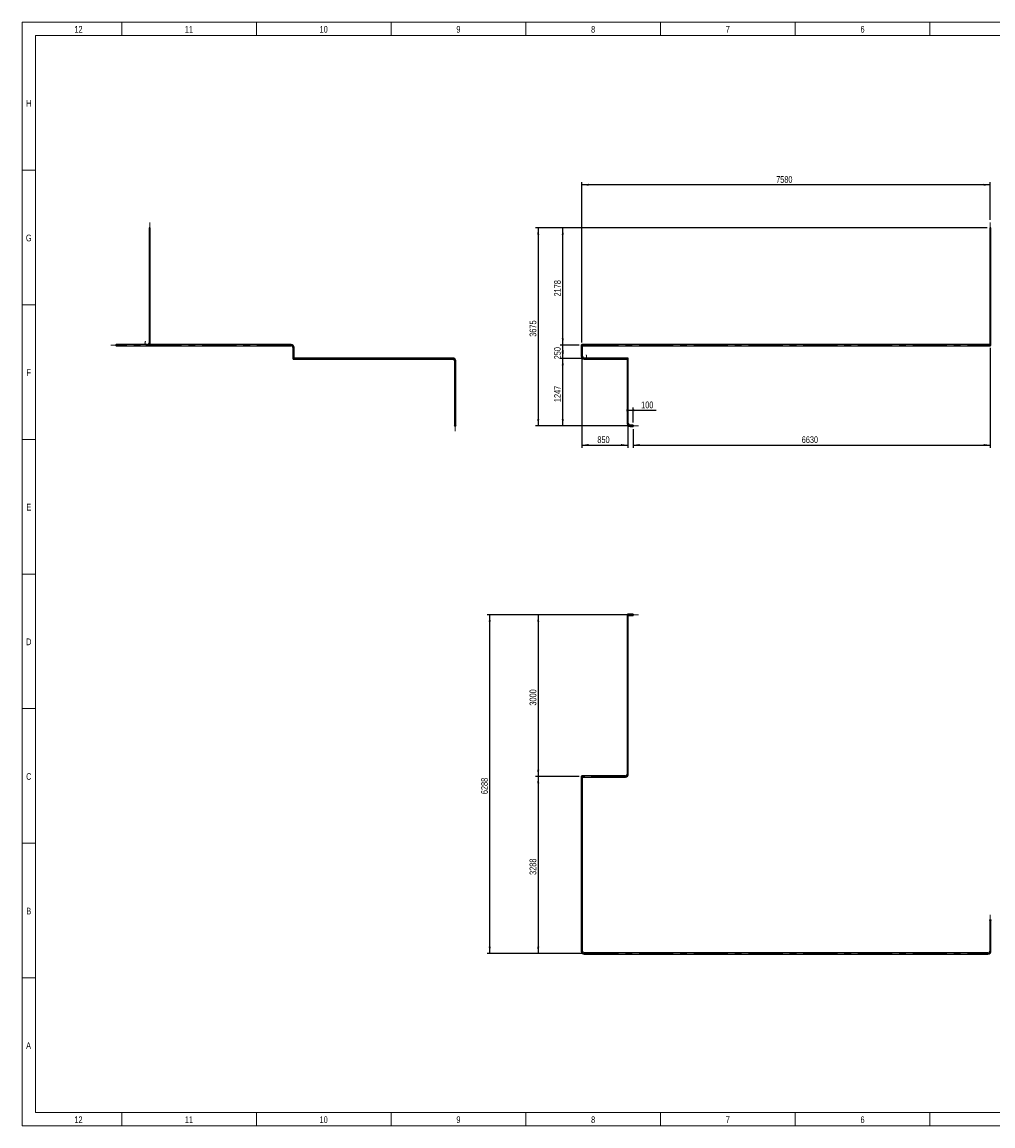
# Model space of a CAD drawing. Header units: millimetres. Extents: x 15 to 598, y 5 to 415.
# Tile 1 of 13: x 15 to 375, y 5 to 415. Entities that reach past the tile are written whole.
import ezdxf

# ---------------------------------------------------------------- set-up
doc = ezdxf.new("R2010")
doc.units = ezdxf.units.MM
doc.linetypes.add('CENTERX2', pattern=[20.32, 12.7, -2.54, 2.54, -2.54])
doc.layers.add('COTAS', color=166, linetype='Continuous')
doc.styles.add('SLDTEXTSTYLE0', font='TXT', dxfattribs={"width": 0.75})
doc.dimstyles.new('SLDDIMSTYLE0', dxfattribs={"dimtxt": 2.5, "dimasz": 2.5, "dimexe": 0, "dimexo": 0.0625, "dimtad": 1, "dimlfac": 50, "dimrnd": 1e-09, "dimzin": 12, "dimdsep": 46, "dimtxsty": 'SLDTEXTSTYLE0', "dimsah": 1, "dimcen": 0.09, "dimadec": 0, "dimazin": 3, "dimtfac": 1, "dimtofl": 0, "dimtmove": 0, "dimatfit": 3, "dimfxl": 0, "dimfrac": 2, "dimtolj": 1, "dimtzin": 12, "dimarcsym": 0})

# ---------------------------------------------------------------- blocks, each defined once
blk = doc.blocks.new('_D')
at = {"layer": 'COTAS'}
for p, q in [((222.81, 296), (222.81, 355.56)), ((374.41, 354.56), (222.81, 354.56)), ((374.41, 341.56), (374.41, 355.56))]:
    blk.add_line(p, q, dxfattribs=at)
for points in [[(222.81, 354.56), (225.31, 354.18), (225.31, 354.95)], [(374.41, 354.56), (371.91, 354.95), (371.91, 354.18)]]:
    blk.add_solid(points, dxfattribs=at)
at = {"layer": 'COTAS', "insert": (294.91, 357.79), "char_height": 2.5, "attachment_point": 1, "style": 'SLDTEXTSTYLE0'}
blk.add_mtext('7580', dxfattribs=at)
blk = doc.blocks.new('_D_1')
at = {"layer": 'COTAS'}
for p, q in [((222.81, 289.88), (222.81, 256.91)), ((239.81, 264.94), (239.81, 256.91)), ((222.81, 257.91), (239.81, 257.91))]:
    blk.add_line(p, q, dxfattribs=at)
for points in [[(222.81, 257.91), (225.31, 257.52), (225.31, 258.29)], [(239.81, 257.91), (237.31, 258.29), (237.31, 257.52)]]:
    blk.add_solid(points, dxfattribs=at)
at = {"layer": 'COTAS', "insert": (228.54, 261.13), "char_height": 2.5, "attachment_point": 1, "style": 'SLDTEXTSTYLE0'}
blk.add_mtext('850', dxfattribs=at)
blk = doc.blocks.new('_D_2')
at = {"layer": 'COTAS'}
for p, q in [((374.41, 294), (374.41, 256.91)), ((241.81, 263.84), (241.81, 256.91)), ((241.81, 257.91), (374.41, 257.91))]:
    blk.add_line(p, q, dxfattribs=at)
for points in [[(241.81, 257.91), (244.31, 257.52), (244.31, 258.29)], [(374.41, 257.91), (371.91, 258.29), (371.91, 257.52)]]:
    blk.add_solid(points, dxfattribs=at)
at = {"layer": 'COTAS', "insert": (304.41, 261.13), "char_height": 2.5, "attachment_point": 1, "style": 'SLDTEXTSTYLE0'}
blk.add_mtext('6630', dxfattribs=at)
blk = doc.blocks.new('_D_3')
at = {"layer": 'COTAS'}
for p, q in [((239.81, 270.83), (241.81, 270.83)), ((241.81, 266.28), (241.81, 271.83)), ((241.81, 270.83), (250.34, 270.83))]:
    blk.add_line(p, q, dxfattribs=at)
for points in [[(241.81, 270.83), (239.31, 271.22), (239.31, 270.45)], [(239.81, 270.83), (242.31, 270.45), (242.31, 271.22)]]:
    blk.add_solid(points, dxfattribs=at)
at = {"layer": 'COTAS', "insert": (244.79, 274.06), "char_height": 2.5, "attachment_point": 1, "style": 'SLDTEXTSTYLE0'}
blk.add_mtext('100', dxfattribs=at)
blk = doc.blocks.new('_D_4')
at = {"layer": 'COTAS'}
for p, q in [((235.93, 290), (214.7, 290)), ((215.7, 265.06), (215.7, 290)), ((239.69, 265.06), (214.7, 265.06))]:
    blk.add_line(p, q, dxfattribs=at)
for points in [[(215.7, 290), (215.32, 287.5), (216.09, 287.5)], [(215.7, 265.06), (216.09, 267.56), (215.32, 267.56)]]:
    blk.add_solid(points, dxfattribs=at)
at = {"layer": 'COTAS', "insert": (212.48, 273.84), "char_height": 2.5, "attachment_point": 1, "rotation": 90, "style": 'SLDTEXTSTYLE0'}
blk.add_mtext('1247', dxfattribs=at)
blk = doc.blocks.new('_D_5')
at = {"layer": 'COTAS'}
for p, q in [((221.81, 295), (214.7, 295)), ((215.7, 290), (215.7, 295)), ((235.93, 290), (214.7, 290))]:
    blk.add_line(p, q, dxfattribs=at)
for points in [[(215.7, 295), (215.32, 292.5), (216.09, 292.5)], [(215.7, 290), (216.09, 292.5), (215.32, 292.5)]]:
    blk.add_solid(points, dxfattribs=at)
at = {"layer": 'COTAS', "insert": (212.48, 289.73), "char_height": 2.5, "attachment_point": 1, "rotation": 90, "style": 'SLDTEXTSTYLE0'}
blk.add_mtext('250', dxfattribs=at)
blk = doc.blocks.new('_D_6')
at = {"layer": 'COTAS'}
for p, q in [((373.19, 338.56), (214.7, 338.56)), ((215.7, 295), (215.7, 338.56)), ((221.81, 295), (214.7, 295))]:
    blk.add_line(p, q, dxfattribs=at)
for points in [[(215.7, 338.56), (215.32, 336.06), (216.09, 336.06)], [(215.7, 295), (216.09, 297.5), (215.32, 297.5)]]:
    blk.add_solid(points, dxfattribs=at)
at = {"layer": 'COTAS', "insert": (212.48, 313.09), "char_height": 2.5, "attachment_point": 1, "rotation": 90, "style": 'SLDTEXTSTYLE0'}
blk.add_mtext('2178', dxfattribs=at)
blk = doc.blocks.new('_D_7')
at = {"layer": 'COTAS'}
for p, q in [((373.19, 338.56), (205.59, 338.56)), ((206.59, 338.56), (206.59, 265.06)), ((239.69, 265.06), (205.59, 265.06))]:
    blk.add_line(p, q, dxfattribs=at)
for points in [[(206.59, 338.56), (206.2, 336.06), (206.97, 336.06)], [(206.59, 265.06), (206.97, 267.56), (206.2, 267.56)]]:
    blk.add_solid(points, dxfattribs=at)
at = {"layer": 'COTAS', "insert": (203.37, 298.12), "char_height": 2.5, "attachment_point": 1, "rotation": 90, "style": 'SLDTEXTSTYLE0'}
blk.add_mtext('3675', dxfattribs=at)
blk = doc.blocks.new('_D_8')
at = {"layer": 'COTAS'}
for p, q in [((239.69, 194.8), (205.59, 194.8)), ((206.59, 194.8), (206.59, 134.8)), ((221.81, 134.8), (205.59, 134.8))]:
    blk.add_line(p, q, dxfattribs=at)
for points in [[(206.59, 194.8), (206.2, 192.3), (206.97, 192.3)], [(206.59, 134.8), (206.97, 137.3), (206.2, 137.3)]]:
    blk.add_solid(points, dxfattribs=at)
at = {"layer": 'COTAS', "insert": (203.37, 161.11), "char_height": 2.5, "attachment_point": 1, "rotation": 90, "style": 'SLDTEXTSTYLE0'}
blk.add_mtext('3000', dxfattribs=at)
blk = doc.blocks.new('_D_9')
at = {"layer": 'COTAS'}
for p, q in [((221.81, 134.8), (205.59, 134.8)), ((206.59, 134.8), (206.59, 69.04)), ((222.69, 69.04), (205.59, 69.04))]:
    blk.add_line(p, q, dxfattribs=at)
for points in [[(206.59, 134.8), (206.2, 132.3), (206.97, 132.3)], [(206.59, 69.04), (206.97, 71.54), (206.2, 71.54)]]:
    blk.add_solid(points, dxfattribs=at)
at = {"layer": 'COTAS', "insert": (203.37, 98.23), "char_height": 2.5, "attachment_point": 1, "rotation": 90, "style": 'SLDTEXTSTYLE0'}
blk.add_mtext('3288', dxfattribs=at)
blk = doc.blocks.new('_D_10')
at = {"layer": 'COTAS'}
for p, q in [((239.69, 194.8), (187.59, 194.8)), ((188.59, 69.04), (188.59, 194.8)), ((222.69, 69.04), (187.59, 69.04))]:
    blk.add_line(p, q, dxfattribs=at)
for points in [[(188.59, 194.8), (188.2, 192.3), (188.97, 192.3)], [(188.59, 69.04), (188.97, 71.54), (188.2, 71.54)]]:
    blk.add_solid(points, dxfattribs=at)
at = {"layer": 'COTAS', "insert": (185.37, 128.23), "char_height": 2.5, "attachment_point": 1, "rotation": 90, "style": 'SLDTEXTSTYLE0'}
blk.add_mtext('6288', dxfattribs=at)

msp = doc.modelspace()

# ---------------------------------------------------------------- linework, layer by layer
at = {"color": 7, "linetype": 'Continuous', "lineweight": 18}
for p, q in [((15, 5), (15, 415)), ((15, 415), (589, 415)), ((52, 410), (52, 415)), ((102, 410), (102, 415)), ((152, 410), (152, 415)), ((202, 410), (202, 415)), ((252, 410), (252, 415)), ((302, 410), (302, 415)), ((352, 410), (352, 415)), ((20, 10), (20, 410)), ((20, 410), (584, 410)), ((302, 410.001), (302, 409.999)), ((20, 360), (15, 360)), ((20, 310), (15, 310)), ((20, 260), (15, 260)), ((20, 210), (15, 210)), ((19.999, 210), (20.001, 210)), ((20, 160), (15, 160)), ((20, 110), (15, 110)), ((20, 60), (15, 60)), ((584, 10), (20, 10)), ((52, 10), (52, 5)), ((102, 10), (102, 5)), ((152, 10), (152, 5)), ((202, 10), (202, 5)), ((252, 10), (252, 5)), ((302, 9.999), (302, 10.001)), ((302, 10), (302, 5)), ((352, 10), (352, 5)), ((589, 5), (15, 5))]:
    msp.add_line(p, q, dxfattribs=at)
at = {"color": 7, "linetype": 'Continuous', "lineweight": 25}
for p, q in [((62.16344, 338.56458), (62.16344, 295.8845)), ((62.60344, 338.56458), (62.16344, 338.56458)), ((62.60344, 295.8845), (62.60344, 338.56458)), ((374.18835, 338.56458), (374.18835, 295.8845)), ((374.62835, 338.56458), (374.18835, 338.56458)), ((374.62835, 295.8845), (374.62835, 338.56458)), ((50.86344, 295.2245), (49.98344, 295.2245)), ((61.50344, 295.2245), (50.86344, 295.2245)), ((50.86344, 294.7845), (50.86344, 295.2245)), ((61.50344, 294.7845), (61.50344, 295.2245)), ((62.60344, 295.8845), (62.16344, 295.8845)), ((114.86344, 295.2245), (62.38344, 295.2245)), ((114.86344, 295.2245), (114.86344, 295.0045)), ((223.68835, 295.2245), (222.80835, 295.2245)), ((373.52835, 295.2245), (223.68835, 295.2245)), ((223.68835, 294.7845), (223.68835, 295.2245)), ((374.40835, 295.2245), (373.52835, 295.2245)), ((373.52835, 294.7845), (373.52835, 295.2245)), ((374.18835, 295.8845), (374.18835, 295.2245)), ((374.62835, 295.8845), (374.18835, 295.8845)), ((374.62835, 295.0045), (374.62835, 295.8845)), ((49.98344, 294.7845), (50.86344, 294.7845)), ((50.86344, 294.7845), (61.50344, 294.7845)), ((61.50344, 294.7845), (114.86344, 294.7845)), ((114.86344, 295.0045), (114.86344, 294.7845)), ((115.52344, 294.1245), (115.52344, 290.8845)), ((115.74344, 294.1245), (115.52344, 294.1245)), ((115.96344, 294.1245), (115.74344, 294.1245)), ((115.96344, 290.8845), (115.96344, 294.1245)), ((222.58835, 295.0045), (222.58835, 294.1245)), ((222.58835, 294.1245), (222.58835, 290.8845)), ((223.02835, 294.1245), (222.58835, 294.1245)), ((222.80835, 294.7845), (223.68835, 294.7845)), ((223.02835, 294.1245), (223.02835, 294.7845)), ((223.02835, 290.8845), (223.02835, 294.1245)), ((223.68835, 294.7845), (373.52835, 294.7845)), ((373.52835, 294.7845), (374.40835, 294.7845)), ((115.52344, 290.8845), (115.52344, 290.0045)), ((115.74344, 290.8845), (115.52344, 290.8845)), ((115.96344, 290.8845), (115.74344, 290.8845)), ((116.62344, 290.2245), (115.74344, 290.2245)), ((115.74344, 289.7845), (116.62344, 289.7845)), ((115.96344, 290.2245), (115.96344, 290.8845)), ((174.86344, 290.2245), (116.62344, 290.2245)), ((116.62344, 290.2245), (116.62344, 289.7845)), ((116.62344, 289.7845), (174.86344, 289.7845)), ((174.86344, 290.2245), (174.86344, 289.7845)), ((175.52344, 289.1245), (175.52344, 265.9445)), ((175.96344, 289.1245), (175.52344, 289.1245)), ((175.96344, 265.9445), (175.96344, 289.1245)), ((223.02835, 290.8845), (222.58835, 290.8845)), ((238.92835, 290.2245), (223.68835, 290.2245)), ((223.68835, 290.2245), (223.68835, 289.7845)), ((223.68835, 289.7845), (238.92835, 289.7845)), ((239.80835, 290.2245), (238.92835, 290.2245)), ((238.92835, 290.2245), (238.92835, 289.7845)), ((238.92835, 289.7845), (239.80835, 289.7845)), ((239.58835, 289.7845), (239.58835, 289.1245)), ((239.58835, 289.1245), (239.58835, 265.9445)), ((240.02835, 289.1245), (239.58835, 289.1245)), ((240.02835, 289.1245), (240.02835, 290.0045)), ((240.02835, 265.9445), (240.02835, 289.1245)), ((175.52344, 265.9445), (175.52344, 265.0645)), ((175.96344, 265.9445), (175.52344, 265.9445)), ((175.96344, 265.0645), (175.96344, 265.9445)), ((240.02835, 265.9445), (239.58835, 265.9445)), ((241.80835, 265.2845), (240.68835, 265.2845)), ((240.68835, 265.2845), (240.68835, 264.8445)), ((240.68835, 264.8445), (241.80835, 264.8445)), ((241.80835, 265.2845), (241.80835, 264.8445)), ((239.58835, 194.80044), (239.58835, 193.92044)), ((239.58835, 193.92044), (239.58835, 135.68044)), ((239.58835, 193.92044), (239.80835, 193.92044)), ((240.68835, 195.02044), (239.80835, 195.02044)), ((239.80835, 193.92044), (240.02835, 193.92044)), ((240.02835, 193.92044), (240.02835, 194.80044)), ((240.02835, 194.58044), (240.68835, 194.58044)), ((240.02835, 135.68044), (240.02835, 193.92044)), ((241.80835, 195.02044), (240.68835, 195.02044)), ((240.68835, 195.02044), (240.68835, 194.58044)), ((240.68835, 194.58044), (241.80835, 194.58044)), ((241.80835, 195.02044), (241.80835, 194.58044)), ((239.58835, 135.68044), (239.80835, 135.68044)), ((239.80835, 135.68044), (240.02835, 135.68044)), ((222.58835, 134.80044), (222.58835, 133.92044)), ((222.58835, 133.92044), (222.58835, 69.92044)), ((222.58835, 133.92044), (223.02835, 133.92044)), ((223.68835, 135.02044), (222.80835, 135.02044)), ((223.02835, 133.92044), (223.02835, 134.80044)), ((223.02835, 134.58044), (223.68835, 134.58044)), ((223.02835, 69.92044), (223.02835, 133.92044)), ((238.92835, 135.02044), (223.68835, 135.02044)), ((223.68835, 135.02044), (223.68835, 134.80044)), ((223.68835, 134.80044), (223.68835, 134.58044)), ((223.68835, 134.58044), (238.92835, 134.58044)), ((238.92835, 135.02044), (238.92835, 134.80044)), ((238.92835, 134.80044), (238.92835, 134.58044)), ((374.18835, 81.44044), (374.18835, 80.56044)), ((374.18835, 80.56044), (374.18835, 69.92044)), ((374.62835, 80.56044), (374.18835, 80.56044)), ((374.62835, 80.56044), (374.62835, 81.44044)), ((374.62835, 69.92044), (374.62835, 80.56044)), ((222.58835, 69.92044), (223.02835, 69.92044)), ((374.62835, 69.92044), (374.18835, 69.92044)), ((373.52835, 69.26044), (223.68835, 69.26044)), ((223.68835, 68.82044), (223.68835, 69.26044)), ((223.68835, 68.82044), (373.52835, 68.82044)), ((373.52835, 68.82044), (373.52835, 69.26044))]:
    msp.add_line(p, q, dxfattribs=at)
for centre, radius in [((175.74344, 265.0645), 0.22), ((175.74344, 265.0645), 0.19), ((374.40835, 81.44044), 0.22), ((374.40835, 81.44044), 0.19)]:
    msp.add_circle(centre, radius, dxfattribs=at)
for centre, radius, start, end in [((49.98344, 295.0045), 0.22, 90, 270), ((61.50344, 295.8845), 0.66, 270, 0), ((61.50344, 295.8845), 1.1, 270, 0), ((114.86344, 294.1245), 1.1, 0, 90), ((222.80835, 295.0045), 0.22, 90, 270), ((374.40835, 295.0045), 0.22, 270, 90), ((114.86344, 294.1245), 0.66, 0, 90), ((115.74344, 290.0045), 0.22, 90, 270), ((174.86344, 289.1245), 1.1, 0, 90), ((174.86344, 289.1245), 0.66, 0, 90), ((223.68835, 290.8845), 1.1, 180, 270), ((223.68835, 290.8845), 0.66, 180, 270), ((239.80835, 290.0045), 0.22, 270, 90), ((240.68835, 265.9445), 1.1, 180, 270), ((240.68835, 265.9445), 0.66, 180, 270), ((239.80835, 194.80044), 0.22, 90, 180), ((239.80835, 194.80044), 0.22, 0, 90), ((238.92835, 135.68044), 0.66, 270, 0), ((238.92835, 135.68044), 1.1, 270, 0), ((222.80835, 134.80044), 0.22, 0, 180), ((223.68835, 69.92044), 1.1, 180, 270), ((223.68835, 69.92044), 0.66, 180, 270), ((373.52835, 69.92044), 0.66, 270, 0), ((373.52835, 69.92044), 1.1, 270, 0)]:
    msp.add_arc(centre, radius, start, end, dxfattribs=at)
at = {"layer": 'COTAS', "linetype": 'CENTERX2', "lineweight": 18}
for p, q in [((62.38344, 295.8845), (62.38344, 340.56458)), ((374.40835, 295.8845), (374.40835, 340.56458)), ((374.40835, 295.8845), (374.40835, 295.0045)), ((47.98344, 295.0045), (50.86344, 295.0045)), ((114.86344, 295.0045), (50.86344, 295.0045)), ((115.74344, 290.8845), (115.74344, 294.1245)), ((223.68835, 295.0045), (222.80835, 295.0045)), ((222.80835, 295.0045), (222.80835, 294.1245)), ((222.80835, 290.8845), (222.80835, 294.1245)), ((223.68835, 295.0045), (373.52835, 295.0045)), ((374.40835, 295.0045), (373.52835, 295.0045)), ((115.74344, 290.8845), (115.74344, 290.0045)), ((115.74344, 290.0045), (116.62344, 290.0045)), ((174.86344, 290.0045), (116.62344, 290.0045)), ((175.74344, 265.9445), (175.74344, 289.1245)), ((236.92835, 290.0045), (239.80835, 290.0045)), ((239.80835, 290.0045), (239.80835, 289.1245)), ((239.80835, 265.9445), (239.80835, 289.1245)), ((175.74344, 265.9445), (175.74344, 263.0645)), ((243.80835, 265.0645), (240.68835, 265.0645)), ((239.80835, 193.92044), (239.80835, 194.80044)), ((239.80835, 194.80044), (240.68835, 194.80044)), ((239.80835, 193.92044), (239.80835, 135.68044)), ((243.80835, 194.80044), (240.68835, 194.80044)), ((222.80835, 133.92044), (222.80835, 134.80044)), ((222.80835, 134.80044), (223.68835, 134.80044)), ((222.80835, 133.92044), (222.80835, 69.92044)), ((238.92835, 134.80044), (223.68835, 134.80044)), ((374.40835, 83.44044), (374.40835, 80.56044)), ((374.40835, 69.92044), (374.40835, 80.56044)), ((223.68835, 69.04044), (373.52835, 69.04044))]:
    msp.add_line(p, q, dxfattribs=at)
for centre, start, end in [((61.50344, 295.8845), 139.7823193, 0), ((114.86344, 294.1245), 0, 90), ((223.68835, 290.8845), 180, 40.2176807), ((174.86344, 289.1245), 0, 90), ((240.68835, 265.9445), 180, 270), ((238.92835, 135.68044), 270, 0), ((223.68835, 69.92044), 180, 270), ((373.52835, 69.92044), 270, 0)]:
    msp.add_arc(centre, 0.88, start, end, dxfattribs=at)

# ---------------------------------------------------------------- texts
at = {"color": 7, "linetype": 'Continuous', "lineweight": 0, "char_height": 2.5, "attachment_point": 2, "style": 'SLDTEXTSTYLE0'}
for s, insert in [('12', (35.94965, 413.56267)), ('11', (76.94965, 413.56267)), ('10', (126.94965, 413.56267)), ('9', (176.97483, 413.56267)), ('8', (226.97483, 413.56267)), ('7', (276.97483, 413.56267)), ('6', (326.97483, 413.56267)), ('H', (17.49392, 386.06267)), ('G', (17.49219, 336.06267)), ('F', (17.47396, 286.06267)), ('E', (17.50434, 236.06267)), ('D', (17.47135, 186.06267)), ('C', (17.47396, 136.06267)), ('B', (17.4809, 86.06267)), ('A', (17.40017, 36.06267)), ('12', (35.94965, 8.56267)), ('11', (76.94965, 8.56267)), ('10', (126.94965, 8.56267)), ('9', (176.97483, 8.56267)), ('8', (226.97483, 8.56267)), ('7', (276.97483, 8.56267)), ('6', (326.97483, 8.56267))]:
    msp.add_mtext(s, dxfattribs=dict(at, insert=insert))

# ---------------------------------------------------------------- dimensions: what is measured, and where the dimension line sits
at = {"layer": 'COTAS'}
for base, p1, p2, angle, picture, middle in [((222.80835, 354.56458), (374.40835, 340.56458), (222.80835, 295.0045), 0, '_D', (298.60835, 354.56458)), ((206.58835, 265.0645), (374.18835, 338.56458), (240.68835, 265.0645), 90, '_D_7', (206.58835, 301.81454)), ((215.70363, 338.56458), (222.80835, 295.0045), (374.18835, 338.56458), 90, '_D_6', (215.70363, 316.78454)), ((215.70363, 295.0045), (236.92835, 290.0045), (222.80835, 295.0045), 90, '_D_5', (215.70363, 292.5045)), ((215.70363, 290.0045), (240.68835, 265.0645), (236.92835, 290.0045), 90, '_D_4', (215.70363, 277.5345)), ((188.58835, 194.80044), (223.68835, 69.04044), (240.68835, 194.80044), 90, '_D_10', (188.58835, 131.92044)), ((206.58835, 134.80044), (240.68835, 194.80044), (222.80835, 134.80044), 90, '_D_8', (206.58835, 164.80044)), ((206.58835, 69.04044), (222.80835, 134.80044), (223.68835, 69.04044), 90, '_D_9', (206.58835, 101.92044))]:
    dim = msp.add_linear_dim(base=base, p1=p1, p2=p2, angle=angle, dimstyle='SLDDIMSTYLE0', dxfattribs=at)
    dim.commit()
    dim.dimension.update_dxf_attribs({"geometry": picture, "text_midpoint": middle, "dimtype": 160})
for base, p1, p2, picture, middle in [((374.40835, 257.90522), (241.80835, 264.8445), (374.40835, 295.0045), '_D_2', (308.10835, 257.90522)), ((239.80835, 257.90522), (222.80835, 290.8845), (239.80835, 265.9445), '_D_1', (231.30835, 257.90522)), ((241.80835, 270.83313), (239.80835, 265.9445), (241.80835, 265.2845), '_D_3', (247.56559, 270.83313))]:
    dim = msp.add_linear_dim(base=base, p1=p1, p2=p2, dimstyle='SLDDIMSTYLE0', dxfattribs=at)
    dim.commit()
    dim.dimension.update_dxf_attribs({"geometry": picture, "text_midpoint": middle, "dimtype": 160})

doc.saveas('drawing.dxf')
